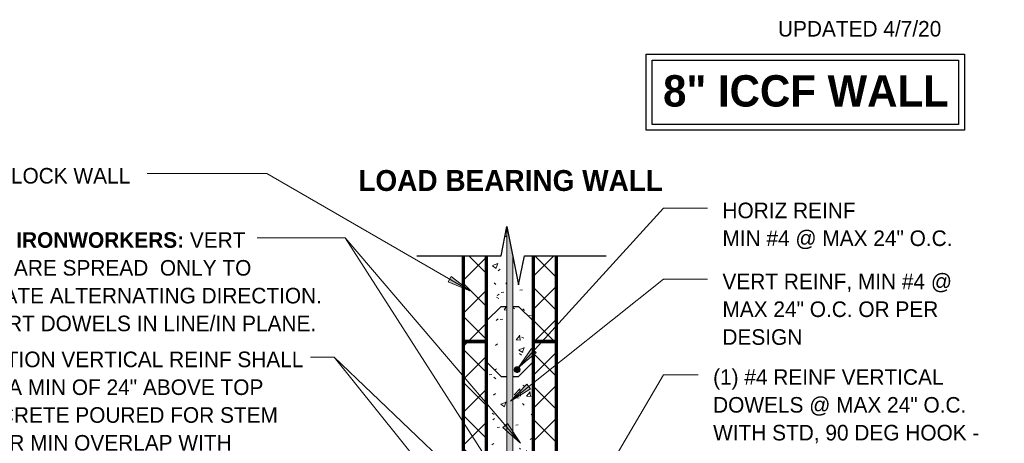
# Model space of a CAD drawing. Header units: inches. Extents: x 298 to 1474, y -40 to 187.
# Tile 9 of 26: x 666 to 750, y 116 to 153. Entities that reach past the tile are written whole.
import ezdxf

# ---------------------------------------------------------------- set-up
doc = ezdxf.new("R2010")
doc.units = ezdxf.units.IN
doc.header["$MEASUREMENT"] = 0
for name, color, linetype, lineweight in [('A-ANNO-TEXT', 2, 'Continuous', 9), ('A-DETL', 5, 'Continuous', 70), ('A-DETL-GENF', 3, 'Continuous', 9), ('A-DETL-HLIN', 3, 'Continuous', 70), ('A-DETL-MLIN', 3, 'Continuous', 30)]:
    doc.layers.add(name, color=color, linetype=linetype, lineweight=lineweight)
pattern_1 = [(50, (460.537, 0), (4.590705, -0.40187), [0.48, -5.28]), (355, (460.537, 0), (-0.88784, 4.8137), [0.384, -4.224]), (100.451, (460.92, -0.033), (3.70197, 4.41272), [0.408, -4.487]), (46.184, (460.537, 1.28), (6.83066, -1.05904), [0.72, -7.92]), (96.636, (461.107, 1.192), (5.98166, 6.23401), [0.612, -6.731]), (351.184, (460.537, 1.28), (5.98208, 6.23382), [0.576, -6.336]), (21, (461.177, 0.96), (3.82029, -2.5771), [0.48, -5.28]), (326, (461.177, 0.96), (1.55721, 4.64059), [0.384, -4.224]), (71.451, (461.496, 0.745), (5.37715, 2.0647), [0.408, -4.487]), (37.5, (460.537, 0), (0.077972, 2.130786), [0.211, -3.962, 0.211, -4.077, -4.24]), (37.5, (460.537, 0), (0.077972, 2.130786), [-8.461, 0.211, -4.029]), (7.5, (460.537, 0), (1.683907, 2.52439), [0.211, -2.234, 0.211, -3.866, -1.616]), (7.5, (460.537, 0), (1.683907, 2.52439), [-6.522, 0.211, -1.405]), (327.5, (459.11, 0), (3.416527, -0.144297), [0.211, -1.389, 0.211, -4.781, -6.624]), (327.5, (459.11, 0), (3.416527, -0.144297), [-6.592, 0.211, -6.413]), (317.5, (458.47, 0), (3.732463, 0.640715), [0.211, -1.869, 0.211, -3.104, -4.704]), (317.5, (458.47, 0), (3.732463, 0.640715), [-5.395, 0.211, -4.493])]
pattern_2 = [(45, (460.537, 0), (-1.414214, 1.414214), []), (135, (460.537, 0), (-1.414214, -1.414214), [])]

# ---------------------------------------------------------------- blocks, each defined once
blk = doc.blocks.new('Reinf Bar Secti_ ICCF WALL2')
at = {"layer": 'A-DETL-GENF'}
h = blk.add_hatch(color=256, dxfattribs=at)
edge = h.paths.add_edge_path(flags=0)
edge.add_arc((0, 0), 0.25, 180, 360)
edge.add_arc((0, 0), 0.25, 360, 540)
for start, end in [(360, 180), (180, 360)]:
    blk.add_arc((0, 0), 0.25, start, end, dxfattribs=at)
blk = doc.blocks.new('Reinf Bar Eleva_ ICCF WALL2')
at = {"layer": 'A-DETL-GENF'}
blk.add_hatch(color=256, dxfattribs=at).paths.add_polyline_path([(0, 0), (0, -0.5), (41.142, -0.5), (43.642, 0)], flags=0)
for p, q in [((43.642, 0), (0, 0)), ((0, 0), (0, -0.5)), ((0, -0.5), (41.142, -0.5))]:
    blk.add_line(p, q, dxfattribs=at)
blk = doc.blocks.new('Break Line2 - B_ ICCF WALL0')
at = {"layer": 'A-DETL-GENF', "lineweight": 30}
for p, q in [((-1, 0), (-0.5, 2.5)), ((-0.5, 2.5), (0.5, -2.5)), ((-8.216, 0), (-1, 0)), ((0.5, -2.5), (1, 0)), ((1, 0), (7.992, 0))]:
    blk.add_line(p, q, dxfattribs=at)

msp = doc.modelspace()

# ---------------------------------------------------------------- hatches: boundary and pattern name
at = {"layer": 'A-ANNO-TEXT'}
for points in [[(702.8734472, 130.57118102), (702.61014165, 130.11512371), (704.47384402, 129.34315027)], [(710.16097855, 124.04939181), (709.77140076, 124.40371824), (708.62050141, 122.74698646)], [(709.67707584, 120.93168246), (709.34887495, 121.34351041), (707.94890348, 119.89112982)], [(707.71335622, 117.97404838), (707.31275051, 117.63223974), (708.81120053, 116.2816928)]]:
    msp.add_hatch(color=7, dxfattribs=at).paths.add_polyline_path(points, flags=0)
at = {"layer": 'A-DETL-GENF'}
h = msp.add_hatch(dxfattribs=at)
h.set_pattern_fill('FP3_2', style=0, pattern_type=2)
h.set_pattern_definition(pattern_1)
h.paths.add_polyline_path([(707.65275039, 125.00508928), (707.65275039, 134.8345131), (707.15275039, 132.3345131), (705.90275039, 132.3345131), (705.90275039, 125.00508928)], flags=0)
h = msp.add_hatch(dxfattribs=at)
h.set_pattern_fill('FP3_3', style=0, pattern_type=2)
h.set_pattern_definition(pattern_2)
h.paths.add_polyline_path([(703.90275039, 125.00508928), (705.90275039, 125.00508928), (705.90275039, 132.3345131), (703.90275039, 132.3345131)], flags=0)
h = msp.add_hatch(dxfattribs=at)
h.set_pattern_fill('FP3_2', style=0, pattern_type=2)
h.set_pattern_definition(pattern_1)
h.paths.add_polyline_path([(708.15275039, 132.3345131), (708.15275039, 125.00508928), (709.90275039, 125.00508928), (709.90275039, 132.3345131), (709.15275039, 132.3345131), (708.65275039, 129.8345131)], flags=0)
h = msp.add_hatch(dxfattribs=at)
h.set_pattern_fill('FP3_3', style=0, pattern_type=2)
h.set_pattern_definition(pattern_2)
h.paths.add_polyline_path([(709.90275039, 125.00508928), (711.90275039, 125.00508928), (711.90275039, 132.3345131), (709.90275039, 132.3345131)], flags=0)
h = msp.add_hatch(dxfattribs=at)
h.set_pattern_fill('FP3_3', style=0, pattern_type=2)
h.set_pattern_definition(pattern_2)
h.paths.add_polyline_path([(703.90275039, 113.00508928), (705.90275039, 113.00508928), (705.90275039, 125.00508928), (703.90275039, 125.00508928)], flags=0)
h = msp.add_hatch(dxfattribs=at)
h.set_pattern_fill('FP3_2', style=0, pattern_type=2)
h.set_pattern_definition(pattern_1)
h.paths.add_polyline_path([(705.90275039, 125.00508928), (705.90275039, 113.00508928), (706.8220727, 113.00508928), (706.8220727, 116.26903049), (707.3220727, 116.26903049), (707.3220727, 113.00508928), (707.65275039, 113.00508928), (707.65275039, 123.25508928), (706.90275039, 123.25508928), (706.90275039, 125.00508928)], flags=0)
h = msp.add_hatch(dxfattribs=at)
h.set_pattern_fill('FP3_2', style=0, pattern_type=2)
h.set_pattern_definition(pattern_1)
h.paths.add_polyline_path([(706.90275039, 125.00508928), (706.90275039, 123.25508928), (707.65275039, 123.25508928), (707.65275039, 125.00508928)], flags=0)
h = msp.add_hatch(dxfattribs=at)
h.set_pattern_fill('FP3_2', style=0, pattern_type=2)
h.set_pattern_definition(pattern_1)
h.paths.add_polyline_path([(709.90275039, 123.25508928), (709.90275039, 125.00508928), (708.15275039, 125.00508928), (708.15275039, 123.25508928)], flags=0)
h = msp.add_hatch(dxfattribs=at)
h.set_pattern_fill('FP3_3', style=0, pattern_type=2)
h.set_pattern_definition(pattern_2)
h.paths.add_polyline_path([(711.90275039, 113.00508928), (711.90275039, 125.00508928), (709.90275039, 125.00508928), (709.90275039, 113.00508928)], flags=0)
h = msp.add_hatch(dxfattribs=at)
h.set_pattern_fill('FP3_2', style=0, pattern_type=2)
h.set_pattern_definition(pattern_1)
h.paths.add_polyline_path([(709.90275039, 123.25508928), (708.15275039, 123.25508928), (708.15275039, 113.00508928), (708.82894302, 113.00508928), (708.82894302, 116.19258928), (709.32894302, 116.19258928), (709.32894302, 113.00508928), (709.90275039, 113.00508928)], flags=0)
edge = h.paths.add_edge_path(flags=0)
edge.add_arc((708.52775039, 122.5845131), 0.25, 0, 180)
edge.add_arc((708.52775039, 122.5845131), 0.25, 180, 360)

# ---------------------------------------------------------------- linework, layer by layer
at = {"layer": 'A-ANNO-TEXT', "color": 7}
for p, q in [((680.06277944, 139.37630843), (676.86162139, 139.37630843)), ((687.095953, 139.37630843), (680.06277944, 139.37630843)), ((704.47384402, 129.34315027), (687.095953, 139.37630843)), ((708.62050141, 122.74698646), (721.04483468, 136.40739625)), ((721.04483468, 136.40739625), (724.82397238, 136.40739625)), ((693.80213471, 133.87258136), (686.28162139, 133.87258136)), ((706.89184628, 113.46311121), (693.80213471, 133.87258136)), ((708.81120053, 116.2816928), (693.80213471, 133.87258136)), ((702.8734472, 130.57118102), (702.61014165, 130.11512371)), ((702.61014165, 130.11512371), (704.47384402, 129.34315027)), ((704.47384402, 129.34315027), (702.8734472, 130.57118102)), ((707.94890348, 119.89112982), (721.04483468, 130.32776055)), ((721.04483468, 130.32776055), (724.82397238, 130.32776055)), ((709.77140076, 124.40371824), (708.62050141, 122.74698646)), ((708.62050141, 122.74698646), (710.16097855, 124.04939181)), ((710.16097855, 124.04939181), (709.77140076, 124.40371824)), ((691.65946308, 123.65090029), (690.84162139, 123.65090029)), ((692.8682718, 123.65090029), (691.65946308, 123.65090029)), ((692.8682718, 123.65090029), (691.65946308, 123.65090029)), ((706.82698143, 106.25521394), (692.8682718, 123.65090029)), ((709.08127205, 108.15279904), (692.8682718, 123.65090029)), ((709.25103569, 102.06446136), (721.04483468, 122.13948627)), ((721.04483468, 122.13948627), (724.02481138, 122.13948627)), ((709.34887495, 121.34351041), (707.94890348, 119.89112982)), ((707.94890348, 119.89112982), (709.67707584, 120.93168246)), ((709.67707584, 120.93168246), (709.34887495, 121.34351041)), ((707.71335622, 117.97404838), (707.31275051, 117.63223974)), ((707.31275051, 117.63223974), (708.81120053, 116.2816928)), ((708.81120053, 116.2816928), (707.71335622, 117.97404838))]:
    msp.add_line(p, q, dxfattribs=at)
at = {"layer": 'A-DETL', "lineweight": 30}
for p, q in [((719.57683056, 149.58957393), (746.82683056, 149.58957393)), ((719.57683056, 143.08957393), (719.57683056, 149.58957393)), ((746.82683056, 149.58957393), (746.82683056, 143.08957393)), ((720.07683056, 149.08957393), (746.32683056, 149.08957393)), ((720.07683056, 143.58957393), (720.07683056, 149.08957393)), ((746.32683056, 149.08957393), (746.32683056, 143.58957393)), ((746.32683056, 143.58957393), (720.07683056, 143.58957393)), ((746.82683056, 143.08957393), (719.57683056, 143.08957393))]:
    msp.add_line(p, q, dxfattribs=at)
at = {"layer": 'A-DETL-HLIN'}
for p, q in [((703.90275039, 132.3345131), (703.90275039, 125.00508928)), ((705.90275039, 125.00508928), (705.90275039, 132.3345131)), ((709.90275039, 132.3345131), (709.90275039, 125.00508928)), ((711.90275039, 125.00508928), (711.90275039, 132.3345131)), ((705.90275039, 125.00508928), (703.90275039, 125.00508928)), ((703.90275039, 125.00508928), (703.90275039, 113.00508928)), ((703.90275039, 125.00508928), (703.90275039, 113.00508928)), ((703.90275039, 125.00508928), (705.90275039, 125.00508928)), ((705.90275039, 113.00508928), (705.90275039, 125.00508928)), ((705.90275039, 113.00508928), (705.90275039, 125.00508928)), ((711.90275039, 125.00508928), (709.90275039, 125.00508928)), ((709.90275039, 125.00508928), (709.90275039, 113.00508928)), ((709.90275039, 125.00508928), (709.90275039, 113.00508928)), ((709.90275039, 125.00508928), (711.90275039, 125.00508928)), ((711.90275039, 113.00508928), (711.90275039, 125.00508928)), ((711.90275039, 113.00508928), (711.90275039, 125.00508928))]:
    msp.add_line(p, q, dxfattribs=at)
at = {"layer": 'A-DETL-MLIN'}
for p, q in [((707.48686563, 134.00508928), (707.65275039, 134.00508928)), ((705.90275039, 126.75508928), (707.15275039, 128.00508928)), ((707.15275039, 128.00508928), (707.65275039, 128.00508928)), ((708.15275039, 128.00508928), (708.65275039, 128.00508928)), ((709.90275039, 126.75508928), (708.65275039, 128.00508928)), ((705.90275039, 126.75508928), (705.90275039, 125.00508928)), ((709.90275039, 126.75508928), (709.90275039, 125.00508928)), ((705.90275039, 123.25508928), (705.90275039, 125.00508928)), ((709.90275039, 123.25508928), (709.90275039, 125.00508928)), ((705.90275039, 123.25508928), (707.15275039, 122.00508928)), ((709.90275039, 123.25508928), (708.65275039, 122.00508928)), ((707.15275039, 122.00508928), (707.65275039, 122.00508928)), ((708.15275039, 122.00508928), (708.65275039, 122.00508928))]:
    msp.add_line(p, q, dxfattribs=at)

# ---------------------------------------------------------------- block references
at = {"layer": 'A-DETL-GENF'}
msp.add_blockref('Break Line2 - B_ ICCF WALL0', (708.15275039, 132.3345131), dxfattribs=at)
for name, p, rotation in [('Reinf Bar Eleva_ ICCF WALL2', (707.65275039, 91.19258928), 89.99999999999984), ('Reinf Bar Secti_ ICCF WALL2', (708.52775039, 122.5845131), 180)]:
    msp.add_blockref(name, p, dxfattribs=dict(at, rotation=rotation))

# ---------------------------------------------------------------- texts
at = {"layer": 'A-ANNO-TEXT', "color": 7}
for s, insert, char_height, width, attachment_point, line_spacing_factor in [('\\fStylus BT|b0|i0|c0|p34|;UPDATED 4/7/20', (730.85802236, 152.44200501), 1.3341121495, 17.874, 1, 1.070803), ('\\fStylus BT|b1|i0|c0|p34|;8" ICCF WALL', (733.25113719, 147.80065411), 2.6869158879, 28.476, 2, 1.063354), ('\\fStylus BT|b0|i0|c0|p34|;8" ICCF BLOCK WALL', (657.22162139, 139.85565867), 1.3341121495, 22.032, 1, 1.070803), ('\\fStylus BT|b1|i0|c0|p34|;LOAD BEARING WALL', (694.93155155, 139.67790315), 1.7912772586, 29.736, 1, 1.063354), ('\\fStylus BT|b0|i0|c0|p34|;HORIZ REINF\\PMIN #4 @ MAX 24" O.C.', (726.10397238, 136.88674649), 1.3341121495, 26.244, 1, 1.070803), ('\\fStylus BT|b1|i0|c0|p34|;NOTE TO IRONWORKERS:\\fStylus BT|b0|i0|c0|p34|; VERT\\PDOWELS ARE SPREAD  ONLY TO\\PILLUSTRATE ALTERNATING DIRECTION.\\PKEEP VERT DOWELS IN LINE/IN PLANE.', (657.22162139, 134.3519316), 1.3341121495, 39.906, 1, 1.070803), ('\\fStylus BT|b0|i0|c0|p34|;VERT REINF, MIN #4 @\\PMAX 24" O.C. OR PER\\PDESIGN', (726.10397238, 130.80711079), 1.3341121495, 24.39, 1, 1.070803), ('\\fStylus BT|b0|i0|c0|p34|;FOUNDATION VERTICAL REINF SHALL\\PEXTEND A MIN OF 24" ABOVE TOP\\POF CONCRETE POURED FOR STEM\\PWALL FOR MIN OVERLAP WITH\\PVERTICAL WALL REINF', (657.22162139, 124.13025054), 1.3341121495, 38.808, 1, 1.070803), ('\\fStylus BT|b0|i0|c0|p34|;(1) #4 REINF VERTICAL\\PDOWELS @ MAX 24" O.C.\\PWITH STD, 90 DEG HOOK -\\PALTERNATE BEND DIRECTION\\PON EA SUBSEQUENT DOWEL', (725.30481138, 122.61883651), 1.3341121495, 30.384, 1, 1.070803)]:
    msp.add_mtext(s, dxfattribs=dict(at, insert=insert, char_height=char_height, width=width, attachment_point=attachment_point, line_spacing_factor=line_spacing_factor))

doc.saveas('drawing.dxf')
